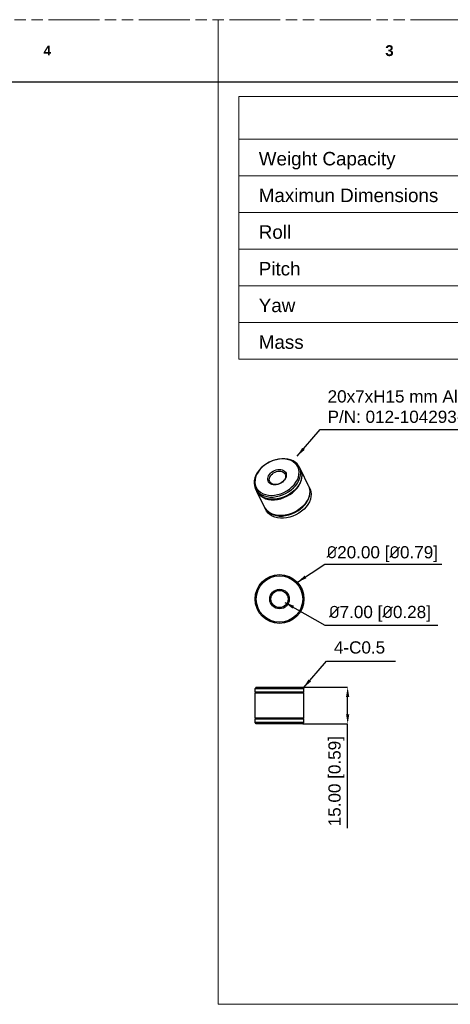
# Model space of a CAD drawing. Header units: millimetres. Extents: x 3925 to 5043, y -86 to 778.
# Tile 119 of 157: x 4542 to 4718, y 375 to 778. Entities that reach past the tile are written whole.
import ezdxf

# ---------------------------------------------------------------- set-up
doc = ezdxf.new("R2010")
doc.units = ezdxf.units.MM
doc.header["$LTSCALE"] = 46.255
doc.header["$PDMODE"] = 3
doc.header["$PDSIZE"] = 1
doc.linetypes.add('PHANTOM', pattern=[0.8, 0.45, -0.05, 0.1, -0.05, 0.1, -0.05])
doc.linetypes.add('SLD-Solid', pattern=[0])
doc.layers.get('0').update_dxf_attribs({"linetype": 'CONTINUOUS'})
doc.layers.get('Defpoints').update_dxf_attribs({"linetype": 'CONTINUOUS'})
doc.layers.add('dim', color=2, linetype='CONTINUOUS', lineweight=0)
doc.layers.add('Form', color=7, linetype='CONTINUOUS', lineweight=13)
doc.layers.add('SPACER-RIGGIDXF_CONTINUOUS_LINE', color=7, linetype='CONTINUOUS')
doc.styles.add('SLDTEXTSTYLE0', font='arialbd.ttf', dxfattribs={"height": 5.5})
doc.styles.add('SLDTEXTSTYLE2', font='arial.ttf')
doc.dimstyles.new('SLDDIMSTYLE1', dxfattribs={"dimtxt": 5.650301, "dimasz": 4.572, "dimexe": 0, "dimexo": 0.0625, "dimgap": 1.412575, "dimtad": 0, "dimtih": 1, "dimtoh": 1, "dimlfac": 3.5, "dimrnd": 1e-09, "dimzin": 4, "dimdsep": 46, "dimtxsty": 'SLDTEXTSTYLE0', "dimsah": 1, "dimcen": 0.09, "dimadec": 0, "dimazin": 1, "dimtol": 1, "dimtp": 0.8, "dimtm": 0.8, "dimtfac": 1, "dimtdec": 1, "dimtofl": 0, "dimtmove": 0, "dimatfit": 3, "dimfxl": 1, "dimfrac": 2, "dimtolj": 1, "dimarcsym": 0})

# ---------------------------------------------------------------- blocks, each defined once
blk = doc.blocks.new('*D79')
at = {"color": 0, "linetype": 'Continuous', "lineweight": -2}
for p, q in [((4658.05, 504.62), (4676.34, 504.62)), ((4676.34, 493.62), (4676.34, 500.62)), ((4658.05, 489.62), (4676.34, 489.62)), ((4676.34, 446.95), (4676.34, 489.62))]:
    blk.add_line(p, q, dxfattribs=at)
at = {"color": 0, "linetype": 'Continuous'}
for points in [[(4675.67, 500.62), (4677.01, 500.62), (4676.34, 504.62)], [(4675.67, 493.62), (4677.01, 493.62), (4676.34, 489.62)]]:
    blk.add_solid(points, dxfattribs=at)
at = {"layer": 'Defpoints', "color": 0, "linetype": 'Continuous'}
for p in [(4657.99, 504.62), (4676.34, 504.62), (4657.99, 489.62)]:
    blk.add_point(p, dxfattribs=at)
at = {"color": 0, "linetype": 'Continuous', "lineweight": 0, "insert": (4671.72, 466.21), "char_height": 5, "attachment_point": 5, "rotation": 90, "style": 'SLDTEXTSTYLE2'}
blk.add_mtext('\\A1;15.00 [0.59]', dxfattribs=at)

msp = doc.modelspace()

# ---------------------------------------------------------------- linework, layer by layer
at = {"color": 7, "linetype": 'PHANTOM', "lineweight": 0}
msp.add_line((3924.9114, 777.5606), (5042.5114, 777.5606), dxfattribs=at)
at = {"color": 7, "linetype": 'Continuous', "lineweight": 0}
msp.add_line((4623.4114, 777.5606), (4623.4114, 752.1606), dxfattribs=at)
at = {"color": 7, "linetype": 'Continuous', "lineweight": 30}
msp.add_line((3937.6114, 752.1606), (5029.8114, 752.1606), dxfattribs=at)
at = {"layer": 'dim', "color": 7, "linetype": 'Continuous', "lineweight": 0}
for p, q in [((4631.8979, 746.2015), (4890.9415, 746.2015)), ((4631.8979, 728.7015), (4890.9415, 728.7015))]:
    msp.add_line(p, q, dxfattribs=at)
at = {"layer": 'dim', "color": 7, "lineweight": 0}
msp.add_line((4631.8979, 746.2015), (4631.8979, 638.7015), dxfattribs=at)
at = {"layer": 'dim', "color": 0, "linetype": 'Continuous', "lineweight": 0}
for p, q in [((4631.8979, 713.7015), (4890.9415, 713.7015)), ((4631.8979, 698.7015), (4890.9415, 698.7015)), ((4631.8979, 683.7015), (4890.9415, 683.7015)), ((4631.8979, 668.7015), (4890.9415, 668.7015)), ((4631.8979, 653.7015), (4890.9415, 653.7015)), ((4631.8979, 638.7015), (4890.9415, 638.7015))]:
    msp.add_line(p, q, dxfattribs=at)
at = {"layer": 'Form', "color": 7, "linetype": 'SLD-Solid', "lineweight": 0}
for p, q in [((4623.4114, 752.1606), (4623.4114, 374.995)), ((4623.4114, 374.995), (5029.8114, 374.995))]:
    msp.add_line(p, q, dxfattribs=at)
at = {"layer": 'SPACER-RIGGIDXF_CONTINUOUS_LINE', "color": 7, "linetype": 'Continuous'}
for p, q in [((4657.0454, 593.6936), (4656.5879, 594.626)), ((4657.1369, 593.5071), (4657.0987, 593.5744)), ((4660.3094, 587.0424), (4657.1369, 593.5071)), ((4639.0908, 584.8828), (4638.6332, 585.8152)), ((4639.3957, 584.3448), (4639.0909, 584.8828)), ((4639.129, 584.8155), (4639.1824, 584.6963)), ((4642.3547, 578.2315), (4639.1823, 584.6963)), ((4660.4008, 586.8559), (4660.3627, 586.9232)), ((4660.8585, 585.9235), (4660.4009, 586.8559)), ((4642.6596, 577.6935), (4642.3548, 578.2316)), ((4642.393, 578.1642), (4642.4463, 578.0451)), ((4642.9038, 577.1126), (4642.4463, 578.0451)), ((4638.9907, 504.6578), (4638.4907, 504.1578)), ((4638.4907, 502.6578), (4638.4907, 504.1578)), ((4638.4907, 504.1578), (4658.4907, 504.1578)), ((4638.9907, 504.6578), (4657.9907, 504.6578)), ((4657.9907, 504.6578), (4658.4907, 504.1578)), ((4658.4907, 502.6578), (4658.4907, 504.1578)), ((4658.4907, 502.6578), (4638.4907, 502.6578)), ((4638.4907, 491.9578), (4638.4907, 502.3578)), ((4638.4907, 502.3578), (4658.4907, 502.3578)), ((4638.9907, 502.6578), (4638.9907, 502.3578)), ((4657.9907, 502.6578), (4657.9907, 502.3578)), ((4658.4907, 491.9578), (4658.4907, 502.3578)), ((4658.4907, 491.9578), (4638.4907, 491.9578)), ((4638.4907, 490.1578), (4638.4907, 491.6578)), ((4638.4907, 491.6578), (4658.4907, 491.6578)), ((4638.9907, 491.9578), (4638.9907, 491.6578)), ((4657.9907, 491.9578), (4657.9907, 491.6578)), ((4658.4907, 490.1578), (4658.4907, 491.6578)), ((4638.9907, 489.6578), (4638.4907, 490.1578)), ((4658.4907, 490.1578), (4638.4907, 490.1578)), ((4657.9907, 489.6578), (4638.9907, 489.6578)), ((4657.9907, 489.6578), (4658.4907, 490.1578))]:
    msp.add_line(p, q, dxfattribs=at)
for points in [[(4656.5879, 594.626), (4656.283, 595.1641), (4655.6664, 595.9454), (4654.8998, 596.6201), (4653.9973, 597.1756), (4652.9759, 597.6016), (4651.8545, 597.89), (4650.6541, 598.0356), (4649.397, 598.0356), (4648.1066, 597.89), (4646.807, 597.6016), (4645.5223, 597.1756), (4644.2766, 596.6201), (4643.0929, 595.9454), (4641.9934, 595.1641), (4640.9985, 594.2906), (4640.1268, 593.3413), (4639.3946, 592.3339), (4638.8153, 591.2872), (4638.3999, 590.2206)], [(4656.2081, 590.5314), (4656.4463, 591.5904), (4656.5016, 592.6279), (4656.3727, 593.6227), (4656.0624, 594.5546), (4655.5769, 595.4046), (4654.9261, 596.1553), (4654.1233, 596.7916), (4653.1848, 597.3005), (4652.1297, 597.6716), (4650.9795, 597.8973), (4649.7577, 597.973), (4648.489, 597.8973), (4647.1993, 597.6716), (4645.9149, 597.3005), (4644.6619, 596.7916), (4643.4658, 596.1553), (4642.351, 595.4046), (4641.3402, 594.5546), (4640.4539, 593.6227), (4639.7102, 592.6279), (4639.1243, 591.5904), (4638.708, 590.5314)], [(4646.4898, 587.3981), (4645.8648, 587.4457), (4645.2881, 587.587), (4644.7774, 587.8179), (4644.3481, 588.1311), (4644.0134, 588.5173), (4643.7833, 588.9647), (4643.6648, 589.4597), (4643.6616, 589.9873), (4643.7738, 590.5314), (4643.9979, 591.0755), (4644.3272, 591.6031), (4644.7515, 592.0981), (4645.2581, 592.5455), (4645.8316, 592.9317), (4646.4545, 593.245), (4647.1079, 593.4758), (4647.7719, 593.6171), (4648.4263, 593.6647)], [(4644.4685, 588.6787), (4644.3472, 588.9985), (4644.278, 589.4703), (4644.3224, 589.9676), (4644.4788, 590.4736), (4644.7418, 590.9709), (4645.1025, 591.4427), (4645.5486, 591.8729), (4646.0649, 592.2468), (4646.6339, 592.5516), (4647.2361, 592.7771), (4647.8511, 592.9156), (4648.4578, 592.9623)], [(4648.4263, 593.6647), (4649.0513, 593.6171), (4649.6279, 593.4758), (4650.1387, 593.245), (4650.5679, 592.9317), (4650.9027, 592.5455), (4651.1328, 592.0981), (4651.2513, 591.6031), (4651.2544, 591.0755), (4651.1423, 590.5314), (4650.9182, 589.9873), (4650.5889, 589.4597), (4650.1645, 588.9647), (4649.6579, 588.5173), (4649.0845, 588.1311), (4648.4616, 587.8179), (4647.8082, 587.587), (4647.1442, 587.4457), (4646.4898, 587.3981)], [(4648.4578, 592.9623), (4649.0356, 592.9156), (4649.565, 592.7771), (4650.0279, 592.5516), (4650.4084, 592.2468), (4650.6937, 591.8729), (4650.7526, 591.7625)], [(4656.8212, 590.2206), (4657.065, 591.2872), (4657.1327, 592.3339), (4657.023, 593.3413), (4656.738, 594.2906), (4656.5879, 594.626)], [(4657.0454, 593.6936), (4657.1956, 593.3582), (4657.4806, 592.4089), (4657.5903, 591.4015), (4657.5225, 590.3548), (4657.2787, 589.2882)], [(4657.3702, 589.1017), (4657.6141, 590.1683), (4657.6818, 591.2151), (4657.5721, 592.2224), (4657.2871, 593.1717), (4657.1369, 593.5071)], [(4638.3999, 590.2206), (4638.1561, 589.154), (4638.0884, 588.1073), (4638.1981, 587.0999), (4638.4831, 586.1506), (4638.6332, 585.8152)], [(4638.708, 590.5314), (4638.4698, 589.4724), (4638.4145, 588.435), (4638.5434, 587.4402), (4638.8537, 586.5083), (4639.3392, 585.6583), (4639.9899, 584.9075), (4640.7927, 584.2712), (4641.7312, 583.7623), (4642.7863, 583.3913), (4643.9365, 583.1656), (4645.1584, 583.0898), (4646.4271, 583.1656), (4647.7168, 583.3913), (4649.0012, 583.7623), (4650.2542, 584.2712), (4651.4503, 584.9075), (4652.5651, 585.6583), (4653.5759, 586.5083), (4654.4622, 587.4402), (4655.2059, 588.435), (4655.7918, 589.4724), (4656.2081, 590.5314)], [(4638.6332, 585.8152), (4638.9381, 585.2772), (4639.5547, 584.4958), (4640.3213, 583.8211), (4641.2238, 583.2656), (4642.2452, 582.8396), (4643.3666, 582.5512), (4644.567, 582.4056), (4645.8241, 582.4056), (4647.1145, 582.5512), (4648.4141, 582.8396), (4649.6988, 583.2656), (4650.9446, 583.8211), (4652.1282, 584.4958), (4653.2277, 585.2772), (4654.2226, 586.1506), (4655.0943, 587.0999), (4655.8266, 588.1073), (4656.4058, 589.154), (4656.8212, 590.2206)], [(4639.1824, 584.6963), (4639.4872, 584.1583), (4640.1037, 583.3769), (4640.8704, 582.7022), (4641.7728, 582.1467), (4642.7942, 581.7207), (4643.9156, 581.4323), (4645.116, 581.2867), (4646.3732, 581.2867), (4647.6636, 581.4323), (4648.9632, 581.7207), (4650.2479, 582.1467), (4651.4937, 582.7022), (4652.6773, 583.3769), (4653.7768, 584.1583), (4654.7717, 585.0317), (4655.6434, 585.981), (4656.3756, 586.9884), (4656.9548, 588.0351), (4657.3702, 589.1017)], [(4657.2787, 589.2882), (4656.8633, 588.2216), (4656.2841, 587.1748), (4655.5518, 586.1675), (4654.6802, 585.2182), (4653.6853, 584.3448), (4652.5858, 583.5634), (4651.4022, 582.8887), (4650.1564, 582.3332), (4648.8717, 581.9072), (4647.5721, 581.6188), (4646.2817, 581.4732), (4645.0245, 581.4732), (4643.8241, 581.6188), (4642.7027, 581.9072), (4641.6813, 582.3332), (4640.7789, 582.8887), (4640.0122, 583.5634), (4639.3957, 584.3448)], [(4646.7633, 587.479), (4646.1855, 587.5256), (4645.6561, 587.6641), (4645.1932, 587.8896), (4644.8127, 588.1945), (4644.5274, 588.5683), (4644.4685, 588.6787)], [(4650.7526, 591.7625), (4650.8739, 591.4427), (4650.9431, 590.9709), (4650.8987, 590.4736), (4650.7423, 589.9676), (4650.4793, 589.4703), (4650.1186, 588.9985), (4649.6725, 588.5683), (4649.1562, 588.1945), (4648.5872, 587.8896), (4647.985, 587.6641), (4647.37, 587.5256), (4646.7633, 587.479)], [(4660.3093, 587.0424), (4660.4595, 586.7069), (4660.7445, 585.7577), (4660.8542, 584.7503), (4660.7865, 583.7036), (4660.5427, 582.637)], [(4660.6342, 582.4505), (4660.878, 583.5171), (4660.9457, 584.5638), (4660.8361, 585.5712), (4660.5511, 586.5205), (4660.4008, 586.8559)], [(4660.8585, 585.9235), (4661.0086, 585.5881), (4661.2936, 584.6388), (4661.4033, 583.6314), (4661.3356, 582.5847), (4661.0917, 581.5181)], [(4642.4463, 578.0451), (4642.7511, 577.5071), (4643.3677, 576.7257), (4644.1343, 576.051), (4645.0368, 575.4955), (4646.0582, 575.0695), (4647.1796, 574.7811), (4648.38, 574.6355), (4649.6371, 574.6355), (4650.9275, 574.7811), (4652.2272, 575.0695), (4653.5118, 575.4955), (4654.7576, 576.051), (4655.9413, 576.7257), (4657.0408, 577.5071), (4658.0356, 578.3805), (4658.9073, 579.3298), (4659.6396, 580.3371), (4660.2188, 581.3839), (4660.6342, 582.4505)], [(4660.5427, 582.637), (4660.1273, 581.5704), (4659.5481, 580.5236), (4658.8158, 579.5162), (4657.9441, 578.567), (4656.9493, 577.6935), (4655.8498, 576.9122), (4654.6661, 576.2375), (4653.4203, 575.6819), (4652.1357, 575.256), (4650.836, 574.9675), (4649.5456, 574.822), (4648.2885, 574.822), (4647.0881, 574.9675), (4645.9667, 575.256), (4644.9453, 575.6819), (4644.0428, 576.2375), (4643.2762, 576.9122), (4642.6596, 577.6935)], [(4661.0917, 581.5181), (4660.6764, 580.4515), (4660.0971, 579.4047), (4659.3649, 578.3973), (4658.4932, 577.4481), (4657.4983, 576.5746), (4656.3988, 575.7933), (4655.2151, 575.1185), (4653.9694, 574.563), (4652.6847, 574.1371), (4651.3851, 573.8486), (4650.0947, 573.7031), (4648.8376, 573.7031), (4647.6371, 573.8486), (4646.5158, 574.1371), (4645.4944, 574.563), (4644.5919, 575.1185), (4643.8253, 575.7933), (4643.2087, 576.5746), (4642.9038, 577.1126)]]:
    msp.add_lwpolyline(points, dxfattribs=at)
for radius in [10, 9.5, 4, 3.5]:
    msp.add_circle((4648.4907, 540.6942), radius, dxfattribs=at)

# ---------------------------------------------------------------- texts
at = {"color": 7, "linetype": 'Continuous', "lineweight": 0, "attachment_point": 1, "style": 'SLDTEXTSTYLE0'}
for s, insert, char_height in [('4', (4551.9739, 766.8898), 3.9688), ('3', (4691.7057, 767.1333), 4.445)]:
    msp.add_mtext(s, dxfattribs=dict(at, insert=insert, char_height=char_height))
at = {"color": 0, "linetype": 'Continuous', "lineweight": 0, "char_height": 5.5, "attachment_point": 1, "style": 'SLDTEXTSTYLE2'}
for s, insert in [('Weight Capacity', (4639.9876, 723.4961)), ('Maximun Dimensions', (4639.9876, 708.4961)), ('Roll', (4639.9876, 693.4961)), ('Pitch', (4639.9876, 678.4961)), ('Yaw', (4639.9876, 663.4961)), ('Mass', (4639.9876, 648.4961))]:
    msp.add_mtext(s, dxfattribs=dict(at, insert=insert))
at = {"color": 2, "linetype": 'Continuous', "lineweight": 0, "char_height": 5, "attachment_point": 1, "style": 'SLDTEXTSTYLE2'}
for s, insert in [('20x7xH15 mm Aluminum Spacer\\PP/N: 012-104293-XX', (4668.1477, 626.0457)), ('{\\fISOCPEUR|b0|i0|c0|p34;%%C}20.00 [{\\fISOCPEUR|b0|i0|c0|p34;%%C}0.79]', (4667.7345, 562.3248)), ('{\\fISOCPEUR|b0|i0|c0|p34;%%C}7.00 [{\\fISOCPEUR|b0|i0|c0|p34;%%C}0.28]', (4668.7286, 537.9069)), ('4-C0.5', (4670.722, 523.4076))]:
    msp.add_mtext(s, dxfattribs=dict(at, insert=insert))

# ---------------------------------------------------------------- dimensions: what is measured, and where the dimension line sits
at = {"color": 2, "linetype": 'Continuous', "lineweight": 0}
dim = msp.add_linear_dim(base=(4676.3396, 504.6183), p1=(4657.9907, 489.6183), p2=(4657.9907, 504.6183), angle=90, dimstyle='SLDDIMSTYLE1', override={"dimtxt": 5, "dimasz": 4, "dimtad": 1, "dimtih": 0, "dimtoh": 0, "dimlfac": 1, "dimtxsty": 'SLDTEXTSTYLE2', "dimtol": 0, "dimtp": 0.5, "dimtm": 0.5, "dimtix": 1, "dimtmove": 1}, dxfattribs=at)
dim.commit()
dim.dimension.update_dxf_attribs({"geometry": '*D79', "text_midpoint": (4676.3396, 466.2073), "dimtype": 160})

# ---------------------------------------------------------------- leaders
at = {"color": 2, "linetype": 'Continuous', "lineweight": 0, "annotation_type": 0, "has_hookline": 1, "hookline_direction": 1}
for points in [[(4655.6664, 599.083), (4665.0842, 609.9972), (4775.021, 609.9926)], [(4655.7825, 547.5453), (4666.9866, 554.9269), (4714.7922, 554.9885)], [(4650.615, 539.3293), (4667.0084, 530.0455), (4713.1901, 529.9693)], [(4658.2407, 504.3683), (4667.6585, 515.2824), (4695.912, 515.2813)]]:
    msp.add_leader(points, dimstyle='SLDDIMSTYLE1', override={"dimasz": 4, "dimtad": 0}, dxfattribs=at)

doc.saveas('drawing.dxf')
